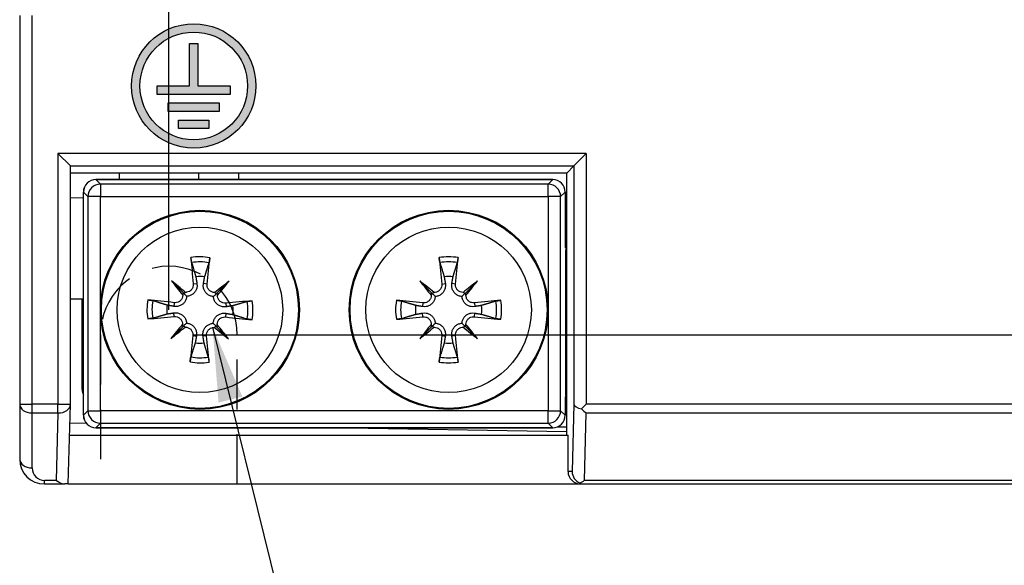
# Model space of a CAD drawing. Extents: x 14074 to 14381, y -3030 to -2703.
# Tile 7 of 18: x 14074 to 14114, y -2892 to -2871. Entities that reach past the tile are written whole.
import ezdxf

# ---------------------------------------------------------------- set-up
doc = ezdxf.new("R2010")
doc.units = 0
doc.linetypes.add('ACISOTGL', pattern=[3, 2, -1])
doc.layers.get('0').update_dxf_attribs({"linetype": 'CONTINUOUS'})
doc.layers.get('DEFPOINTS').update_dxf_attribs({"color": 8, "linetype": 'CONTINUOUS'})
doc.styles.get("Standard").update_dxf_attribs({"font": 'PMingLiU.ttf'})
doc.dimstyles.new('ISO-25', dxfattribs={"dimtxt": 3, "dimasz": 3, "dimexe": 1, "dimexo": 1, "dimgap": 2, "dimtad": 2, "dimtih": 1, "dimtoh": 1, "dimtxsty": 'STANDARD', "dimcen": 0, "dimclrd": 256, "dimclre": 256, "dimclrt": 256, "dimazin": 3, "dimtfac": 1, "dimtmove": 0, "dimatfit": 3})

# ---------------------------------------------------------------- blocks, each defined once
blk = doc.blocks.new('*D5')
for p, q in [((14080.498, -2882.175), (14080.498, -2718.393)), ((14138.498, -2732.175), (14138.498, -2718.393)), ((14083.498, -2719.393), (14135.498, -2719.393))]:
    blk.add_line(p, q)
for points in [[(14083.498, -2718.893), (14083.498, -2719.893), (14080.498, -2719.393)], [(14135.498, -2718.893), (14135.498, -2719.893), (14138.498, -2719.393)]]:
    blk.add_solid(points)
at = {"layer": 'DEFPOINTS', "color": 0}
for p in [(14138.498, -2719.393), (14138.498, -2733.175), (14080.498, -2883.175)]:
    blk.add_point(p, dxfattribs=at)
at = {"insert": (14109.498, -2715.695), "char_height": 3, "attachment_point": 5}
blk.add_mtext('58', dxfattribs=at)
blk = doc.blocks.new('*D7')
for p, q in [((14139.498, -2733.175), (14153.144, -2733.175)), ((14152.144, -2736.175), (14152.144, -2880.175)), ((14081.498, -2883.175), (14153.144, -2883.175))]:
    blk.add_line(p, q)
for points in [[(14151.644, -2736.175), (14152.644, -2736.175), (14152.144, -2733.175)], [(14151.644, -2880.175), (14152.644, -2880.175), (14152.144, -2883.175)]]:
    blk.add_solid(points)
at = {"layer": 'DEFPOINTS', "color": 0}
for p in [(14138.498, -2733.175), (14080.498, -2883.175), (14152.144, -2883.175)]:
    blk.add_point(p, dxfattribs=at)
at = {"insert": (14157.008, -2808.175), "char_height": 3, "attachment_point": 5}
blk.add_mtext('150', dxfattribs=at)
blk = doc.blocks.new('*D8')
for p, q in [((14107.056, -2727.175), (14163.235, -2727.175)), ((14162.235, -2730.175), (14162.235, -2886.175)), ((14107.056, -2889.175), (14163.235, -2889.175))]:
    blk.add_line(p, q)
for points in [[(14161.735, -2730.175), (14162.735, -2730.175), (14162.235, -2727.175)], [(14161.735, -2886.175), (14162.735, -2886.175), (14162.235, -2889.175)]]:
    blk.add_solid(points)
at = {"layer": 'DEFPOINTS', "color": 0}
for p in [(14106.056, -2727.175), (14106.056, -2889.175), (14162.235, -2889.175)]:
    blk.add_point(p, dxfattribs=at)
at = {"insert": (14167.1, -2808.175), "char_height": 3, "attachment_point": 5}
blk.add_mtext('162', dxfattribs=at)

msp = doc.modelspace()

# ---------------------------------------------------------------- hatches: boundary and pattern name
h = msp.add_hatch(color=256)
h.dxf.hatch_style = 1
h.paths.add_polyline_path([(14078.998, -2873.175, 1), (14083.998, -2873.175, 1)])
h.paths.add_polyline_path([(14083.663, -2873.175, -1), (14079.333, -2873.175, -1)], flags=16)
h.paths.add_polyline_path([(14082.964, -2873.175), (14082.964, -2873.518), (14080.033, -2873.518), (14080.033, -2873.175), (14081.327, -2873.175), (14081.327, -2871.464), (14081.669, -2871.464), (14081.669, -2873.175)], flags=0)
h.paths.add_polyline_path([(14082.525, -2873.86), (14082.525, -2874.202), (14080.471, -2874.202), (14080.471, -2873.86)], flags=0)
h.paths.add_polyline_path([(14082.111, -2874.545), (14082.111, -2874.887), (14080.886, -2874.887), (14080.886, -2874.545)], flags=0)
h.paths.add_polyline_path([(14082.964, -2873.175), (14081.669, -2873.175), (14081.669, -2871.464), (14081.327, -2871.464), (14081.327, -2873.175), (14080.033, -2873.175), (14080.033, -2873.518), (14082.964, -2873.518)], flags=0)
h.paths.add_polyline_path([(14082.525, -2873.86), (14080.471, -2873.86), (14080.471, -2874.202), (14082.525, -2874.202)], flags=0)
h.paths.add_polyline_path([(14082.111, -2874.545), (14080.886, -2874.545), (14080.886, -2874.887), (14082.111, -2874.887)], flags=0)
h = msp.add_hatch(color=256)
h.dxf.hatch_style = 1
h.paths.add_polyline_path([(14081.669, -2871.464), (14081.327, -2871.464), (14081.327, -2873.175), (14080.033, -2873.175), (14080.033, -2873.518), (14082.964, -2873.518), (14082.964, -2873.175), (14081.669, -2873.175)])
h = msp.add_hatch(color=256)
h.dxf.hatch_style = 1
h.paths.add_polyline_path([(14082.525, -2873.86), (14080.471, -2873.86), (14080.471, -2874.202), (14082.525, -2874.202)])
h = msp.add_hatch(color=256)
h.dxf.hatch_style = 1
h.paths.add_polyline_path([(14082.111, -2874.545), (14080.886, -2874.545), (14080.886, -2874.887), (14082.111, -2874.887)])

# ---------------------------------------------------------------- linework, layer by layer
for p, q in [((14074.498, -2870.35), (14074.498, -2885.968)), ((14074.998, -2885.968), (14074.998, -2870.35)), ((14081.327, -2871.464), (14081.669, -2871.464)), ((14081.327, -2873.175), (14081.327, -2871.464)), ((14081.669, -2871.464), (14081.669, -2873.175)), ((14080.033, -2873.175), (14081.327, -2873.175)), ((14080.033, -2873.518), (14080.033, -2873.175)), ((14081.669, -2873.175), (14082.964, -2873.175)), ((14082.964, -2873.175), (14082.964, -2873.518)), ((14082.964, -2873.518), (14080.033, -2873.518)), ((14080.471, -2873.86), (14082.525, -2873.86)), ((14080.471, -2874.202), (14080.471, -2873.86)), ((14082.525, -2873.86), (14082.525, -2874.202)), ((14082.525, -2874.202), (14080.471, -2874.202)), ((14080.886, -2874.545), (14082.111, -2874.545)), ((14080.886, -2874.887), (14080.886, -2874.545)), ((14082.111, -2874.545), (14082.111, -2874.887)), ((14082.111, -2874.887), (14080.886, -2874.887)), ((14097.286, -2875.887), (14076.037, -2875.887)), ((14076.537, -2876.387), (14076.037, -2875.887)), ((14076.037, -2875.887), (14076.037, -2885.968)), ((14096.786, -2876.387), (14097.286, -2875.887)), ((14097.286, -2875.887), (14097.286, -2885.968)), ((14076.537, -2876.387), (14096.786, -2876.387)), ((14076.537, -2885.968), (14076.537, -2876.387)), ((14096.786, -2876.387), (14096.498, -2876.675)), ((14096.786, -2876.387), (14096.786, -2885.968)), ((14096.498, -2876.675), (14076.537, -2876.675)), ((14078.498, -2876.675), (14078.498, -2876.939)), ((14081.698, -2876.939), (14081.698, -2876.675)), ((14083.298, -2876.675), (14083.298, -2876.939)), ((14096.498, -2887.215), (14096.498, -2876.675)), ((14077.561, -2876.939), (14077.561, -2876.939)), ((14077.745, -2877.122), (14077.561, -2876.939)), ((14077.561, -2876.939), (14095.935, -2876.939)), ((14095.935, -2876.939), (14077.561, -2876.939)), ((14077.745, -2877.122), (14077.745, -2877.622)), ((14095.752, -2877.122), (14077.745, -2877.122)), ((14095.935, -2876.939), (14095.752, -2877.122)), ((14095.752, -2877.622), (14095.752, -2877.122)), ((14095.935, -2876.939), (14095.935, -2876.939)), ((14077.062, -2877.439), (14077.061, -2877.439)), ((14077.061, -2886.412), (14077.061, -2877.439)), ((14077.062, -2886.412), (14077.062, -2877.439)), ((14077.062, -2877.439), (14077.245, -2877.622)), ((14096.251, -2877.622), (14096.435, -2877.439)), ((14096.435, -2877.439), (14096.435, -2877.439)), ((14096.435, -2877.439), (14096.435, -2879.675)), ((14096.435, -2877.439), (14096.435, -2879.675)), ((14076.537, -2877.674), (14077.061, -2877.661)), ((14077.745, -2877.622), (14077.245, -2877.622)), ((14077.245, -2877.622), (14077.245, -2886.229)), ((14077.745, -2886.229), (14077.745, -2877.622)), ((14077.745, -2877.622), (14095.752, -2877.622)), ((14096.251, -2877.622), (14095.752, -2877.622)), ((14095.752, -2877.622), (14095.752, -2886.229)), ((14096.251, -2886.229), (14096.251, -2877.622)), ((14096.461, -2879.675), (14096.435, -2879.675)), ((14096.498, -2879.675), (14096.461, -2879.675)), ((14096.448, -2880.175), (14096.498, -2880.175)), ((14096.448, -2880.175), (14096.448, -2885.175)), ((14080.598, -2881.005), (14081.081, -2881.496)), ((14081.479, -2881.136), (14081.626, -2881.119)), ((14082.035, -2881.141), (14081.889, -2881.122)), ((14082.919, -2881.025), (14082.427, -2881.508)), ((14090.587, -2881.015), (14091.075, -2881.502)), ((14091.47, -2881.138), (14091.617, -2881.12)), ((14092.026, -2881.138), (14091.88, -2881.12)), ((14092.909, -2881.015), (14092.421, -2881.502)), ((14076.537, -2881.73), (14076.998, -2881.73)), ((14076.998, -2881.73), (14077.061, -2881.73)), ((14076.998, -2881.73), (14076.998, -2885.256)), ((14080.713, -2881.888), (14080.694, -2882.035)), ((14082.788, -2881.906), (14082.804, -2882.053)), ((14090.711, -2881.897), (14090.693, -2882.044)), ((14092.785, -2881.897), (14092.803, -2882.044)), ((14080.708, -2882.444), (14080.692, -2882.298)), ((14082.783, -2882.462), (14082.802, -2882.316)), ((14090.711, -2882.453), (14090.693, -2882.307)), ((14092.785, -2882.453), (14092.803, -2882.307)), ((14080.577, -2883.326), (14081.069, -2882.843)), ((14082.899, -2883.346), (14082.415, -2882.854)), ((14090.587, -2883.336), (14091.075, -2882.848)), ((14092.909, -2883.336), (14092.421, -2882.848)), ((14081.461, -2883.21), (14081.607, -2883.229)), ((14082.017, -2883.215), (14081.871, -2883.231)), ((14091.47, -2883.213), (14091.617, -2883.23)), ((14092.026, -2883.213), (14091.88, -2883.23)), ((14076.998, -2885.256), (14077.061, -2885.256)), ((14096.498, -2885.175), (14096.448, -2885.175)), ((14096.461, -2885.675), (14096.435, -2885.675)), ((14096.435, -2885.675), (14096.435, -2886.412)), ((14096.435, -2885.675), (14096.435, -2886.412)), ((14096.461, -2885.675), (14096.498, -2885.675)), ((14074.498, -2885.968), (14074.498, -2888.175)), ((14074.498, -2885.968), (14074.998, -2885.968)), ((14074.998, -2886.322), (14074.998, -2885.968)), ((14076.037, -2885.968), (14074.998, -2885.968)), ((14076.037, -2885.968), (14076.537, -2885.968)), ((14076.037, -2886.322), (14076.037, -2885.968)), ((14076.453, -2889.175), (14076.537, -2885.981)), ((14077.245, -2886.229), (14077.062, -2886.412)), ((14077.245, -2886.229), (14077.745, -2886.229)), ((14077.745, -2886.229), (14077.745, -2886.729)), ((14095.752, -2886.229), (14077.745, -2886.229)), ((14095.752, -2886.229), (14096.251, -2886.229)), ((14095.752, -2886.729), (14095.752, -2886.229)), ((14096.435, -2886.412), (14096.251, -2886.229)), ((14096.786, -2885.968), (14096.716, -2888.675)), ((14097.286, -2885.968), (14097.097, -2886.158)), ((14115.056, -2885.968), (14097.286, -2885.968)), ((14074.998, -2886.322), (14076.037, -2886.322)), ((14074.998, -2888.529), (14074.998, -2886.322)), ((14076.037, -2886.322), (14075.966, -2889.029)), ((14077.061, -2886.412), (14077.062, -2886.412)), ((14096.435, -2886.412), (14096.435, -2886.412)), ((14097.215, -2889.029), (14097.286, -2886.322)), ((14097.286, -2886.322), (14115.056, -2886.322)), ((14077.186, -2886.742), (14076.517, -2886.731)), ((14077.561, -2886.912), (14077.745, -2886.729)), ((14077.561, -2886.912), (14077.561, -2886.912)), ((14095.935, -2886.912), (14077.561, -2886.912)), ((14077.561, -2886.912), (14095.935, -2886.912)), ((14077.745, -2886.729), (14095.752, -2886.729)), ((14096.498, -2887.079), (14086.916, -2886.912)), ((14088.998, -2886.948), (14088.998, -2886.912)), ((14095.752, -2886.729), (14095.935, -2886.912)), ((14095.935, -2886.912), (14095.935, -2886.912)), ((14096.123, -2886.875), (14096.498, -2886.875)), ((14076.505, -2887.215), (14096.55, -2887.215)), ((14096.55, -2888.675), (14096.55, -2887.215)), ((14096.716, -2888.675), (14096.55, -2888.675)), ((14075.498, -2889.175), (14075.498, -2889.029)), ((14075.966, -2889.029), (14075.498, -2889.029)), ((14115.127, -2889.029), (14097.215, -2889.029)), ((14075.498, -2889.175), (14076.313, -2889.175)), ((14076.453, -2889.175), (14076.313, -2889.175)), ((14076.453, -2889.175), (14097.051, -2889.175)), ((14097.051, -2889.175), (14097.215, -2889.175)), ((14097.215, -2889.175), (14115.127, -2889.175))]:
    msp.add_line(p, q)
at = {"linetype": 'ACISOTGL'}
for p, q in [((14077.748, -2883.175), (14077.748, -2889.175)), ((14083.248, -2889.175), (14083.248, -2883.175))]:
    msp.add_line(p, q, dxfattribs=at)
for centre, radius in [((14081.498, -2873.175), 2.5), ((14081.498, -2873.175), 2.165), ((14081.748, -2882.175), 4), ((14081.748, -2882.175), 3.961), ((14091.748, -2882.175), 4), ((14091.748, -2882.175), 3.961), ((14081.748, -2882.175), 3.327), ((14091.748, -2882.175), 3.327)]:
    msp.add_circle(centre, radius)
for centre, radius, start, end in [((14077.561, -2877.439), 0.5, 90, 180), ((14095.935, -2877.439), 0.5, 0, 90), ((14081.748, -2882.175), 2.132, 79.1871, 99.821), ((14081.748, -2882.175), 1.929, 79.0391, 99.9691), ((14091.748, -2882.175), 2.132, 79.6831, 100.3169), ((14091.748, -2882.175), 1.929, 79.535, 100.465), ((14081.748, -2882.175), 1.338, 81.8958, 97.1123), ((14091.748, -2882.175), 1.338, 82.3918, 97.6082), ((14081.748, -2882.175), 2.132, 169.1871, 189.821), ((14081.748, -2882.175), 1.929, 169.0391, 189.9691), ((14081.748, -2882.175), 1.929, 349.0391, 9.9691), ((14081.748, -2882.175), 2.132, 349.1871, 9.821), ((14091.748, -2882.175), 2.132, 169.6831, 190.3169), ((14091.748, -2882.175), 1.929, 169.535, 190.465), ((14091.748, -2882.175), 1.929, 349.535, 10.465), ((14091.748, -2882.175), 2.132, 349.6831, 10.3169), ((14081.748, -2882.175), 1.338, 171.8958, 187.1123), ((14081.748, -2882.175), 1.338, 351.8958, 7.1123), ((14091.748, -2882.175), 1.338, 172.3918, 187.6082), ((14091.748, -2882.175), 1.338, 352.3918, 7.6082), ((14081.748, -2882.175), 1.338, 261.8958, 277.1123), ((14091.748, -2882.175), 1.338, 262.3918, 277.6082), ((14081.748, -2882.175), 2.132, 259.1871, 279.821), ((14081.748, -2882.175), 1.929, 259.0391, 279.9691), ((14091.748, -2882.175), 2.132, 259.6831, 280.3169), ((14091.748, -2882.175), 1.929, 259.535, 280.465), ((14077.998, -2885.256), 1, 180, 200.4896), ((14076.037, -2885.968), 0.5, 358.5, 0), ((14077.561, -2886.412), 0.5, 180, 270), ((14095.935, -2886.412), 0.5, 270, 0), ((14075.498, -2888.175), 1, 180, 270), ((14075.498, -2888.529), 0.5, 180, 270)]:
    msp.add_arc(centre, radius, start, end)
msp.add_arc((14080.498, -2883.175), 2.75, 0, 180, dxfattribs=at)
for centre, major_axis, ratio, start_param, end_param in [((14076.037, -2876.387), (-0.5, 0), 0.026186, 3.141593, 3.167773), ((14077.561, -2877.439), (0.354, 0.354), 0.999315, 0.785741, 2.355852), ((14077.745, -2877.622), (-0.354, -0.354), 0.999315, 3.927333, 5.497445), ((14095.752, -2877.622), (-0.354, 0.354), 0.999315, 3.927333, 5.497445), ((14095.935, -2877.439), (0.354, -0.354), 0.999315, 0.785741, 2.355852), ((14096.461, -2880.175), (0, 0.5), 0.026186, 0, 1.570796), ((14082.151, -2882.13), (0.72, -6.447), 0.087156, 4.378084, 4.547777), ((14081.346, -2882.123), (0.831, 6.434), 0.087156, 4.877001, 5.046694), ((14092.151, -2882.127), (0.776, -6.441), 0.087156, 4.378084, 4.547777), ((14091.345, -2882.127), (0.776, 6.441), 0.087156, 4.877001, 5.046694), ((14082.48, -2881.555), (-4.158, 4.9), 0.173648, 1.313224, 1.430376), ((14081.115, -2882.896), (4.828, -4.242), 0.173648, 1.711217, 1.828368), ((14082.369, -2882.907), (4.9, 4.158), 0.173648, 1.313224, 1.430376), ((14081.028, -2881.542), (-4.242, -4.828), 0.173648, 1.711217, 1.828368), ((14092.474, -2881.548), (-4.2, 4.864), 0.173648, 1.313224, 1.430376), ((14091.121, -2882.901), (4.864, -4.2), 0.173648, 1.711217, 1.828368), ((14092.375, -2882.901), (4.864, 4.2), 0.173648, 1.313224, 1.430376), ((14091.022, -2881.548), (-4.2, -4.864), 0.173648, 1.711217, 1.828368), ((14080.846, -2881.506), (-0.19, -0.161), 0.868224, 2.023807, 2.409971), ((14081.095, -2881.262), (-0.164, -0.187), 0.868224, 0.731621, 1.117785), ((14082.417, -2881.274), (-0.161, 0.19), 0.868224, 2.023807, 2.409971), ((14082.661, -2881.522), (-0.187, 0.164), 0.868224, 0.731621, 1.117785), ((14090.841, -2881.514), (-0.188, -0.163), 0.868224, 2.023807, 2.409971), ((14091.087, -2881.268), (-0.163, -0.188), 0.868224, 0.731621, 1.117785), ((14092.409, -2881.268), (-0.163, 0.188), 0.868224, 2.023807, 2.409971), ((14092.656, -2881.514), (-0.188, 0.163), 0.868224, 0.731621, 1.117785), ((14081.696, -2882.578), (-6.434, 0.831), 0.087156, 4.877001, 5.046694), ((14081.793, -2882.579), (-6.447, -0.72), 0.087156, 4.378084, 4.547777), ((14091.7, -2882.578), (-6.441, 0.776), 0.087156, 4.877001, 5.046694), ((14091.797, -2882.578), (-6.441, -0.776), 0.087156, 4.378084, 4.547777), ((14081.703, -2881.772), (6.447, 0.72), 0.087156, 4.378084, 4.547777), ((14081.8, -2881.773), (6.434, -0.831), 0.087156, 4.877001, 5.046694), ((14091.7, -2881.772), (6.441, 0.776), 0.087156, 4.378084, 4.547777), ((14091.797, -2881.772), (6.441, -0.776), 0.087156, 4.877001, 5.046694), ((14082.469, -2882.809), (4.242, 4.828), 0.173648, 1.711217, 1.828368), ((14081.127, -2881.444), (-4.9, -4.158), 0.173648, 1.313224, 1.430376), ((14080.835, -2882.829), (0.187, -0.164), 0.868224, 0.731621, 1.117785), ((14081.079, -2883.077), (0.161, -0.19), 0.868224, 2.023807, 2.409971), ((14082.402, -2883.088), (0.164, 0.187), 0.868224, 0.731621, 1.117785), ((14082.381, -2881.455), (-4.828, 4.242), 0.173648, 1.711217, 1.828368), ((14082.65, -2882.845), (0.19, 0.161), 0.868224, 2.023807, 2.409971), ((14081.017, -2882.796), (4.158, -4.9), 0.173648, 1.313224, 1.430376), ((14092.474, -2882.802), (4.2, 4.864), 0.173648, 1.711217, 1.828368), ((14091.121, -2881.449), (-4.864, -4.2), 0.173648, 1.313224, 1.430376), ((14090.841, -2882.837), (0.188, -0.163), 0.868224, 0.731621, 1.117785), ((14091.087, -2883.083), (0.163, -0.188), 0.868224, 2.023807, 2.409971), ((14092.409, -2883.083), (0.163, 0.188), 0.868224, 0.731621, 1.117785), ((14092.375, -2881.449), (-4.864, 4.2), 0.173648, 1.711217, 1.828368), ((14092.656, -2882.837), (0.188, 0.163), 0.868224, 2.023807, 2.409971), ((14091.022, -2882.802), (4.2, -4.864), 0.173648, 1.313224, 1.430376), ((14082.151, -2882.227), (-0.831, -6.434), 0.087156, 4.877001, 5.046694), ((14081.345, -2882.22), (-0.72, 6.447), 0.087156, 4.378084, 4.547777), ((14092.151, -2882.224), (-0.776, -6.441), 0.087156, 4.877001, 5.046694), ((14091.345, -2882.224), (-0.776, 6.441), 0.087156, 4.378084, 4.547777), ((14096.461, -2885.175), (0, 0.5), 0.026186, 1.570796, 3.141593), ((14074.998, -2885.968), (-0.5, 0), 0.707107, 0, 1.570796), ((14076.037, -2885.968), (0.5, -0.013), 0.706986, 4.7309, 6.283185), ((14077.745, -2886.229), (0.354, -0.354), 0.999315, 3.927333, 5.497445), ((14095.752, -2886.229), (0.354, 0.354), 0.999315, 3.927333, 5.497445), ((14097.286, -2885.968), (-0.5, 0.007), 0.414113, 0.031601, 1.187353), ((14097.286, -2885.968), (-0.452, 0.464), 0.414113, 1.576217, 1.972751), ((14077.561, -2886.412), (-0.354, 0.354), 0.999315, 0.785741, 2.355852), ((14095.935, -2886.412), (-0.354, -0.354), 0.999315, 0.785741, 2.355852), ((14074.998, -2888.175), (-0.5, 0), 0.707107, 0, 1.570796), ((14097.051, -2888.675), (-0.5, 0), 0.999657, 0, 1.570796), ((14097.215, -2888.675), (0.351, -0.36), 0.989211, 3.945502, 5.114344), ((14075.966, -2888.675), (-0.452, 0.464), 0.414113, 1.972751, 2.758149), ((14097.215, -2888.675), (-0.472, -0.46), 0.414113, 0.803909, 1.187353), ((14097.215, -2888.675), (0, 0.5), 0.974157, 2.739638, 3.141593)]:
    msp.add_ellipse(centre, major_axis=major_axis, ratio=ratio, start_param=start_param, end_param=end_param)
for points, knots in [([(14081.414, -2880.275), (14081.412, -2880.268), (14081.409, -2880.256), (14081.404, -2880.23), (14081.401, -2880.21), (14081.395, -2880.173), (14081.392, -2880.149), (14081.388, -2880.111), (14081.386, -2880.091), (14081.384, -2880.074)], [0.05658644, 0.05658644, 0.05658644, 0.05658644, 0.06161587, 0.06161587, 0.06775669, 0.06775669, 0.07390904, 0.07390904, 0.07912293, 0.07912293, 0.07912293, 0.07912293]), ([(14082.148, -2880.081), (14082.146, -2880.098), (14082.144, -2880.118), (14082.139, -2880.155), (14082.136, -2880.179), (14082.13, -2880.217), (14082.126, -2880.237), (14082.12, -2880.262), (14082.117, -2880.274), (14082.115, -2880.281)], [0.01947687, 0.01947687, 0.01947687, 0.01947687, 0.02469076, 0.02469076, 0.03084311, 0.03084311, 0.03698394, 0.03698394, 0.04201336, 0.04201336, 0.04201336, 0.04201336]), ([(14091.398, -2880.278), (14091.395, -2880.27), (14091.393, -2880.259), (14091.387, -2880.234), (14091.384, -2880.213), (14091.378, -2880.176), (14091.374, -2880.152), (14091.37, -2880.114), (14091.368, -2880.095), (14091.366, -2880.077)], [0.05658644, 0.05658644, 0.05658644, 0.05658644, 0.06161587, 0.06161587, 0.06775669, 0.06775669, 0.07390904, 0.07390904, 0.07912293, 0.07912293, 0.07912293, 0.07912293]), ([(14092.13, -2880.077), (14092.128, -2880.095), (14092.126, -2880.114), (14092.122, -2880.152), (14092.119, -2880.176), (14092.113, -2880.213), (14092.109, -2880.234), (14092.104, -2880.259), (14092.101, -2880.27), (14092.099, -2880.278)], [0.01947687, 0.01947687, 0.01947687, 0.01947687, 0.02469076, 0.02469076, 0.03084311, 0.03084311, 0.03698394, 0.03698394, 0.04201336, 0.04201336, 0.04201336, 0.04201336]), ([(14081.479, -2881.136), (14081.483, -2881.174), (14081.479, -2881.215), (14081.456, -2881.292), (14081.436, -2881.329), (14081.388, -2881.388), (14081.357, -2881.415), (14081.286, -2881.454), (14081.247, -2881.466), (14081.196, -2881.472), (14081.183, -2881.472), (14081.169, -2881.472)], [0, 0, 0, 0, 0.01154742, 0.01154742, 0.02309483, 0.02309483, 0.0344508, 0.0344508, 0.04580677, 0.04580677, 0.04984781, 0.04984781, 0.04984781, 0.04984781]), ([(14081.626, -2881.119), (14081.627, -2881.126), (14081.628, -2881.132), (14081.633, -2881.18), (14081.632, -2881.227), (14081.616, -2881.318), (14081.6, -2881.362), (14081.561, -2881.435), (14081.537, -2881.469), (14081.479, -2881.531), (14081.444, -2881.558), (14081.373, -2881.598), (14081.332, -2881.614), (14081.266, -2881.63), (14081.241, -2881.633), (14081.216, -2881.634)], [0.18013192, 0.18013192, 0.18013192, 0.18013192, 0.18231103, 0.18231103, 0.1966644, 0.1966644, 0.21101777, 0.21101777, 0.22326588, 0.22326588, 0.23551399, 0.23551399, 0.24776211, 0.24776211, 0.25510696, 0.25510696, 0.25510696, 0.25510696]), ([(14082.289, -2881.644), (14082.265, -2881.642), (14082.24, -2881.638), (14082.174, -2881.622), (14082.133, -2881.605), (14082.063, -2881.563), (14082.029, -2881.536), (14081.971, -2881.473), (14081.948, -2881.438), (14081.91, -2881.365), (14081.895, -2881.32), (14081.88, -2881.229), (14081.88, -2881.183), (14081.886, -2881.141), (14081.887, -2881.134), (14081.888, -2881.128), (14081.889, -2881.122)], [-0.07279593, -0.07279593, -0.07279593, -0.07279593, -0.06545108, -0.06545108, -0.05320296, -0.05320296, -0.04095485, -0.04095485, -0.02870674, -0.02870674, -0.01435337, -0.01435337, 0, 0, 0, 0.00217911, 0.00217911, 0.00217911, 0.00217911]), ([(14082.34, -2881.482), (14082.338, -2881.482), (14082.336, -2881.482), (14082.297, -2881.482), (14082.257, -2881.474), (14082.182, -2881.442), (14082.149, -2881.418), (14082.095, -2881.364), (14082.072, -2881.33), (14082.041, -2881.255), (14082.033, -2881.215), (14082.033, -2881.165), (14082.034, -2881.153), (14082.035, -2881.141)], [0.02262869, 0.02262869, 0.02262869, 0.02262869, 0.02311382, 0.02311382, 0.03450698, 0.03450698, 0.04590014, 0.04590014, 0.0573821, 0.0573821, 0.06886407, 0.06886407, 0.07249483, 0.07249483, 0.07249483, 0.07249483]), ([(14091.47, -2881.138), (14091.474, -2881.176), (14091.471, -2881.217), (14091.448, -2881.295), (14091.429, -2881.332), (14091.381, -2881.391), (14091.35, -2881.418), (14091.28, -2881.458), (14091.241, -2881.47), (14091.19, -2881.476), (14091.176, -2881.477), (14091.163, -2881.477)], [0, 0, 0, 0, 0.01154742, 0.01154742, 0.02309483, 0.02309483, 0.0344508, 0.0344508, 0.04580677, 0.04580677, 0.04984781, 0.04984781, 0.04984781, 0.04984781]), ([(14091.617, -2881.12), (14091.618, -2881.127), (14091.619, -2881.133), (14091.625, -2881.182), (14091.624, -2881.228), (14091.608, -2881.319), (14091.593, -2881.363), (14091.555, -2881.436), (14091.531, -2881.471), (14091.473, -2881.533), (14091.439, -2881.56), (14091.368, -2881.601), (14091.327, -2881.618), (14091.261, -2881.634), (14091.236, -2881.637), (14091.212, -2881.639)], [0.18013192, 0.18013192, 0.18013192, 0.18013192, 0.18231103, 0.18231103, 0.1966644, 0.1966644, 0.21101777, 0.21101777, 0.22326588, 0.22326588, 0.23551399, 0.23551399, 0.24776211, 0.24776211, 0.25510696, 0.25510696, 0.25510696, 0.25510696]), ([(14092.285, -2881.639), (14092.26, -2881.637), (14092.235, -2881.634), (14092.169, -2881.618), (14092.128, -2881.601), (14092.058, -2881.56), (14092.023, -2881.533), (14091.965, -2881.471), (14091.941, -2881.436), (14091.903, -2881.363), (14091.888, -2881.319), (14091.872, -2881.228), (14091.872, -2881.182), (14091.877, -2881.14), (14091.878, -2881.133), (14091.879, -2881.127), (14091.88, -2881.12)], [-0.07279593, -0.07279593, -0.07279593, -0.07279593, -0.06545108, -0.06545108, -0.05320296, -0.05320296, -0.04095485, -0.04095485, -0.02870674, -0.02870674, -0.01435337, -0.01435337, 0, 0, 0, 0.00217911, 0.00217911, 0.00217911, 0.00217911]), ([(14092.334, -2881.477), (14092.332, -2881.477), (14092.33, -2881.477), (14092.291, -2881.477), (14092.251, -2881.469), (14092.176, -2881.438), (14092.142, -2881.415), (14092.088, -2881.361), (14092.064, -2881.327), (14092.033, -2881.253), (14092.025, -2881.212), (14092.024, -2881.163), (14092.025, -2881.15), (14092.026, -2881.138)], [0.02262869, 0.02262869, 0.02262869, 0.02262869, 0.02311382, 0.02311382, 0.03450698, 0.03450698, 0.04590014, 0.04590014, 0.0573821, 0.0573821, 0.06886407, 0.06886407, 0.07249483, 0.07249483, 0.07249483, 0.07249483]), ([(14081.081, -2881.496), (14081.1, -2881.515), (14081.116, -2881.532), (14081.162, -2881.579), (14081.19, -2881.607), (14081.216, -2881.634)], [-2.9315272, -2.9315272, -2.9315272, -2.9315272, -2.8899567, -2.8899567, -2.7898346, -2.7898346, -2.7898346, -2.7898346]), ([(14082.427, -2881.508), (14082.408, -2881.527), (14082.392, -2881.543), (14082.345, -2881.589), (14082.316, -2881.617), (14082.289, -2881.644)], [-2.9315272, -2.9315272, -2.9315272, -2.9315272, -2.8899567, -2.8899567, -2.7898346, -2.7898346, -2.7898346, -2.7898346]), ([(14091.075, -2881.502), (14091.094, -2881.521), (14091.11, -2881.537), (14091.157, -2881.584), (14091.185, -2881.612), (14091.212, -2881.639)], [-2.9315272, -2.9315272, -2.9315272, -2.9315272, -2.8899567, -2.8899567, -2.7898346, -2.7898346, -2.7898346, -2.7898346]), ([(14092.421, -2881.502), (14092.402, -2881.521), (14092.386, -2881.537), (14092.339, -2881.584), (14092.311, -2881.612), (14092.285, -2881.639)], [-2.9315272, -2.9315272, -2.9315272, -2.9315272, -2.8899567, -2.8899567, -2.7898346, -2.7898346, -2.7898346, -2.7898346]), ([(14079.654, -2881.775), (14079.671, -2881.777), (14079.691, -2881.779), (14079.728, -2881.784), (14079.752, -2881.788), (14079.789, -2881.794), (14079.809, -2881.798), (14079.835, -2881.803), (14079.846, -2881.806), (14079.854, -2881.809)], [0.01947687, 0.01947687, 0.01947687, 0.01947687, 0.02469076, 0.02469076, 0.03084311, 0.03084311, 0.03698394, 0.03698394, 0.04201336, 0.04201336, 0.04201336, 0.04201336]), ([(14081.216, -2881.634), (14081.215, -2881.659), (14081.211, -2881.684), (14081.194, -2881.75), (14081.177, -2881.79), (14081.136, -2881.86), (14081.108, -2881.895), (14081.046, -2881.952), (14081.011, -2881.976), (14080.938, -2882.013), (14080.893, -2882.028), (14080.802, -2882.043), (14080.755, -2882.043), (14080.714, -2882.038), (14080.707, -2882.037), (14080.701, -2882.036), (14080.694, -2882.035)], [-0.07279593, -0.07279593, -0.07279593, -0.07279593, -0.06545108, -0.06545108, -0.05320296, -0.05320296, -0.04095485, -0.04095485, -0.02870674, -0.02870674, -0.01435337, -0.01435337, 0, 0, 0, 0.00217911, 0.00217911, 0.00217911, 0.00217911]), ([(14081.055, -2881.584), (14081.055, -2881.586), (14081.055, -2881.588), (14081.054, -2881.627), (14081.046, -2881.667), (14081.014, -2881.741), (14080.991, -2881.775), (14080.937, -2881.828), (14080.903, -2881.852), (14080.829, -2881.882), (14080.788, -2881.89), (14080.738, -2881.89), (14080.726, -2881.89), (14080.713, -2881.888)], [0.02262944, 0.02262944, 0.02262944, 0.02262944, 0.02319765, 0.02319765, 0.0345489, 0.0345489, 0.04590016, 0.04590016, 0.05733835, 0.05733835, 0.06877655, 0.06877655, 0.07249221, 0.07249221, 0.07249221, 0.07249221]), ([(14082.804, -2882.053), (14082.798, -2882.054), (14082.791, -2882.055), (14082.743, -2882.06), (14082.697, -2882.059), (14082.606, -2882.043), (14082.561, -2882.027), (14082.489, -2881.989), (14082.454, -2881.965), (14082.393, -2881.906), (14082.366, -2881.871), (14082.325, -2881.8), (14082.309, -2881.759), (14082.294, -2881.693), (14082.29, -2881.668), (14082.289, -2881.644)], [0.18013192, 0.18013192, 0.18013192, 0.18013192, 0.18231103, 0.18231103, 0.1966644, 0.1966644, 0.21101777, 0.21101777, 0.22326588, 0.22326588, 0.23551399, 0.23551399, 0.24776211, 0.24776211, 0.25510696, 0.25510696, 0.25510696, 0.25510696]), ([(14082.788, -2881.906), (14082.75, -2881.91), (14082.709, -2881.907), (14082.631, -2881.883), (14082.595, -2881.864), (14082.536, -2881.816), (14082.509, -2881.784), (14082.47, -2881.714), (14082.458, -2881.675), (14082.452, -2881.624), (14082.451, -2881.61), (14082.451, -2881.596)], [0, 0, 0, 0, 0.01151442, 0.01151442, 0.02302884, 0.02302884, 0.0344178, 0.0344178, 0.04580676, 0.04580676, 0.0498478, 0.0498478, 0.0498478, 0.0498478]), ([(14083.648, -2881.841), (14083.656, -2881.839), (14083.667, -2881.836), (14083.693, -2881.831), (14083.713, -2881.828), (14083.751, -2881.822), (14083.775, -2881.819), (14083.812, -2881.815), (14083.832, -2881.813), (14083.849, -2881.812)], [0.05658644, 0.05658644, 0.05658644, 0.05658644, 0.06161587, 0.06161587, 0.06775669, 0.06775669, 0.07390904, 0.07390904, 0.07912293, 0.07912293, 0.07912293, 0.07912293]), ([(14089.65, -2881.793), (14089.667, -2881.795), (14089.687, -2881.797), (14089.725, -2881.802), (14089.749, -2881.805), (14089.786, -2881.811), (14089.806, -2881.814), (14089.832, -2881.82), (14089.843, -2881.823), (14089.851, -2881.825)], [0.01947687, 0.01947687, 0.01947687, 0.01947687, 0.02469076, 0.02469076, 0.03084311, 0.03084311, 0.03698394, 0.03698394, 0.04201336, 0.04201336, 0.04201336, 0.04201336]), ([(14091.212, -2881.639), (14091.21, -2881.663), (14091.206, -2881.688), (14091.191, -2881.754), (14091.174, -2881.795), (14091.133, -2881.866), (14091.106, -2881.9), (14091.044, -2881.959), (14091.009, -2881.982), (14090.936, -2882.02), (14090.892, -2882.035), (14090.801, -2882.051), (14090.754, -2882.052), (14090.712, -2882.047), (14090.706, -2882.046), (14090.7, -2882.045), (14090.693, -2882.044)], [-0.07279593, -0.07279593, -0.07279593, -0.07279593, -0.06545108, -0.06545108, -0.05320296, -0.05320296, -0.04095485, -0.04095485, -0.02870674, -0.02870674, -0.01435337, -0.01435337, 0, 0, 0, 0.00217911, 0.00217911, 0.00217911, 0.00217911]), ([(14091.05, -2881.59), (14091.05, -2881.592), (14091.05, -2881.594), (14091.05, -2881.633), (14091.042, -2881.673), (14091.011, -2881.748), (14090.988, -2881.782), (14090.934, -2881.835), (14090.9, -2881.859), (14090.826, -2881.89), (14090.786, -2881.898), (14090.736, -2881.899), (14090.723, -2881.899), (14090.711, -2881.897)], [0.02262944, 0.02262944, 0.02262944, 0.02262944, 0.02319765, 0.02319765, 0.0345489, 0.0345489, 0.04590016, 0.04590016, 0.05733835, 0.05733835, 0.06877655, 0.06877655, 0.07249221, 0.07249221, 0.07249221, 0.07249221]), ([(14092.803, -2882.044), (14092.797, -2882.045), (14092.79, -2882.046), (14092.742, -2882.052), (14092.696, -2882.051), (14092.605, -2882.035), (14092.56, -2882.02), (14092.487, -2881.982), (14092.452, -2881.959), (14092.39, -2881.9), (14092.363, -2881.866), (14092.322, -2881.795), (14092.306, -2881.754), (14092.29, -2881.688), (14092.286, -2881.663), (14092.285, -2881.639)], [0.18013192, 0.18013192, 0.18013192, 0.18013192, 0.18231103, 0.18231103, 0.1966644, 0.1966644, 0.21101777, 0.21101777, 0.22326588, 0.22326588, 0.23551399, 0.23551399, 0.24776211, 0.24776211, 0.25510696, 0.25510696, 0.25510696, 0.25510696]), ([(14092.785, -2881.897), (14092.748, -2881.901), (14092.707, -2881.898), (14092.629, -2881.876), (14092.592, -2881.856), (14092.533, -2881.809), (14092.505, -2881.778), (14092.466, -2881.708), (14092.453, -2881.668), (14092.447, -2881.617), (14092.446, -2881.604), (14092.446, -2881.59)], [0, 0, 0, 0, 0.01151442, 0.01151442, 0.02302884, 0.02302884, 0.0344178, 0.0344178, 0.04580676, 0.04580676, 0.0498478, 0.0498478, 0.0498478, 0.0498478]), ([(14093.645, -2881.825), (14093.653, -2881.823), (14093.664, -2881.82), (14093.69, -2881.814), (14093.71, -2881.811), (14093.747, -2881.805), (14093.771, -2881.802), (14093.809, -2881.797), (14093.829, -2881.795), (14093.846, -2881.793)], [0.05658644, 0.05658644, 0.05658644, 0.05658644, 0.06161587, 0.06161587, 0.06775669, 0.06775669, 0.07390904, 0.07390904, 0.07912293, 0.07912293, 0.07912293, 0.07912293]), ([(14080.692, -2882.298), (14080.699, -2882.297), (14080.705, -2882.296), (14080.753, -2882.29), (14080.8, -2882.291), (14080.89, -2882.308), (14080.935, -2882.324), (14081.008, -2882.362), (14081.042, -2882.386), (14081.104, -2882.445), (14081.131, -2882.48), (14081.171, -2882.551), (14081.187, -2882.591), (14081.202, -2882.658), (14081.206, -2882.683), (14081.207, -2882.707)], [0.18013192, 0.18013192, 0.18013192, 0.18013192, 0.18231103, 0.18231103, 0.1966644, 0.1966644, 0.21101777, 0.21101777, 0.22326588, 0.22326588, 0.23551399, 0.23551399, 0.24776211, 0.24776211, 0.25510696, 0.25510696, 0.25510696, 0.25510696]), ([(14082.28, -2882.716), (14082.282, -2882.692), (14082.285, -2882.667), (14082.302, -2882.601), (14082.319, -2882.561), (14082.36, -2882.49), (14082.388, -2882.456), (14082.45, -2882.398), (14082.485, -2882.375), (14082.559, -2882.338), (14082.603, -2882.323), (14082.695, -2882.308), (14082.741, -2882.308), (14082.783, -2882.313), (14082.789, -2882.314), (14082.795, -2882.315), (14082.802, -2882.316)], [-0.07279593, -0.07279593, -0.07279593, -0.07279593, -0.06545108, -0.06545108, -0.05320296, -0.05320296, -0.04095485, -0.04095485, -0.02870674, -0.02870674, -0.01435337, -0.01435337, 0, 0, 0, 0.00217911, 0.00217911, 0.00217911, 0.00217911]), ([(14090.693, -2882.307), (14090.7, -2882.306), (14090.706, -2882.305), (14090.754, -2882.299), (14090.801, -2882.299), (14090.892, -2882.315), (14090.936, -2882.331), (14091.009, -2882.368), (14091.044, -2882.392), (14091.106, -2882.45), (14091.133, -2882.485), (14091.174, -2882.556), (14091.191, -2882.596), (14091.206, -2882.662), (14091.21, -2882.688), (14091.212, -2882.712)], [0.18013192, 0.18013192, 0.18013192, 0.18013192, 0.18231103, 0.18231103, 0.1966644, 0.1966644, 0.21101777, 0.21101777, 0.22326588, 0.22326588, 0.23551399, 0.23551399, 0.24776211, 0.24776211, 0.25510696, 0.25510696, 0.25510696, 0.25510696]), ([(14092.285, -2882.712), (14092.286, -2882.688), (14092.29, -2882.662), (14092.306, -2882.596), (14092.322, -2882.556), (14092.363, -2882.485), (14092.39, -2882.45), (14092.452, -2882.392), (14092.487, -2882.368), (14092.56, -2882.331), (14092.605, -2882.315), (14092.696, -2882.299), (14092.742, -2882.299), (14092.784, -2882.304), (14092.79, -2882.305), (14092.797, -2882.306), (14092.803, -2882.307)], [-0.07279593, -0.07279593, -0.07279593, -0.07279593, -0.06545108, -0.06545108, -0.05320296, -0.05320296, -0.04095485, -0.04095485, -0.02870674, -0.02870674, -0.01435337, -0.01435337, 0, 0, 0, 0.00217911, 0.00217911, 0.00217911, 0.00217911]), ([(14079.848, -2882.509), (14079.84, -2882.512), (14079.829, -2882.514), (14079.803, -2882.519), (14079.783, -2882.523), (14079.746, -2882.528), (14079.722, -2882.532), (14079.684, -2882.536), (14079.664, -2882.538), (14079.647, -2882.539)], [0.05658644, 0.05658644, 0.05658644, 0.05658644, 0.06161587, 0.06161587, 0.06775669, 0.06775669, 0.07390904, 0.07390904, 0.07912293, 0.07912293, 0.07912293, 0.07912293]), ([(14080.708, -2882.444), (14080.746, -2882.441), (14080.787, -2882.444), (14080.865, -2882.467), (14080.901, -2882.487), (14080.961, -2882.535), (14080.987, -2882.566), (14081.026, -2882.637), (14081.038, -2882.676), (14081.044, -2882.727), (14081.045, -2882.741), (14081.045, -2882.755)], [0, 0, 0, 0, 0.01151442, 0.01151442, 0.02302884, 0.02302884, 0.0344178, 0.0344178, 0.04580676, 0.04580676, 0.0498478, 0.0498478, 0.0498478, 0.0498478]), ([(14081.069, -2882.843), (14081.088, -2882.824), (14081.105, -2882.808), (14081.152, -2882.762), (14081.18, -2882.734), (14081.207, -2882.707)], [-2.9315272, -2.9315272, -2.9315272, -2.9315272, -2.8899567, -2.8899567, -2.7898346, -2.7898346, -2.7898346, -2.7898346]), ([(14081.207, -2882.707), (14081.231, -2882.709), (14081.256, -2882.713), (14081.322, -2882.729), (14081.363, -2882.746), (14081.433, -2882.788), (14081.467, -2882.815), (14081.525, -2882.878), (14081.549, -2882.913), (14081.586, -2882.986), (14081.601, -2883.031), (14081.616, -2883.122), (14081.616, -2883.168), (14081.61, -2883.21), (14081.609, -2883.216), (14081.609, -2883.223), (14081.607, -2883.229)], [-0.07279593, -0.07279593, -0.07279593, -0.07279593, -0.06545108, -0.06545108, -0.05320296, -0.05320296, -0.04095485, -0.04095485, -0.02870674, -0.02870674, -0.01435337, -0.01435337, 0, 0, 0, 0.00217911, 0.00217911, 0.00217911, 0.00217911]), ([(14081.871, -2883.231), (14081.87, -2883.225), (14081.869, -2883.219), (14081.863, -2883.17), (14081.864, -2883.124), (14081.881, -2883.033), (14081.896, -2882.989), (14081.935, -2882.916), (14081.959, -2882.881), (14082.018, -2882.82), (14082.052, -2882.793), (14082.123, -2882.753), (14082.164, -2882.736), (14082.231, -2882.721), (14082.256, -2882.718), (14082.28, -2882.716)], [0.18013192, 0.18013192, 0.18013192, 0.18013192, 0.18231103, 0.18231103, 0.1966644, 0.1966644, 0.21101777, 0.21101777, 0.22326588, 0.22326588, 0.23551399, 0.23551399, 0.24776211, 0.24776211, 0.25510696, 0.25510696, 0.25510696, 0.25510696]), ([(14082.415, -2882.854), (14082.397, -2882.835), (14082.381, -2882.819), (14082.334, -2882.772), (14082.307, -2882.744), (14082.28, -2882.716)], [-2.9315272, -2.9315272, -2.9315272, -2.9315272, -2.8899567, -2.8899567, -2.7898346, -2.7898346, -2.7898346, -2.7898346]), ([(14082.441, -2882.767), (14082.441, -2882.765), (14082.441, -2882.763), (14082.442, -2882.724), (14082.45, -2882.683), (14082.482, -2882.609), (14082.505, -2882.576), (14082.559, -2882.522), (14082.593, -2882.499), (14082.668, -2882.468), (14082.708, -2882.461), (14082.758, -2882.46), (14082.77, -2882.461), (14082.783, -2882.462)], [0.02262944, 0.02262944, 0.02262944, 0.02262944, 0.02319765, 0.02319765, 0.0345489, 0.0345489, 0.04590016, 0.04590016, 0.05733835, 0.05733835, 0.06877655, 0.06877655, 0.07249221, 0.07249221, 0.07249221, 0.07249221]), ([(14083.843, -2882.575), (14083.826, -2882.574), (14083.806, -2882.571), (14083.768, -2882.567), (14083.744, -2882.563), (14083.707, -2882.557), (14083.687, -2882.553), (14083.661, -2882.547), (14083.65, -2882.545), (14083.642, -2882.542)], [0.01947687, 0.01947687, 0.01947687, 0.01947687, 0.02469076, 0.02469076, 0.03084311, 0.03084311, 0.03698394, 0.03698394, 0.04201336, 0.04201336, 0.04201336, 0.04201336]), ([(14089.851, -2882.526), (14089.843, -2882.528), (14089.832, -2882.531), (14089.806, -2882.536), (14089.786, -2882.54), (14089.749, -2882.546), (14089.725, -2882.549), (14089.687, -2882.554), (14089.667, -2882.556), (14089.65, -2882.557)], [0.05658644, 0.05658644, 0.05658644, 0.05658644, 0.06161587, 0.06161587, 0.06775669, 0.06775669, 0.07390904, 0.07390904, 0.07912293, 0.07912293, 0.07912293, 0.07912293]), ([(14090.711, -2882.453), (14090.748, -2882.449), (14090.79, -2882.452), (14090.867, -2882.475), (14090.904, -2882.494), (14090.964, -2882.542), (14090.991, -2882.573), (14091.03, -2882.643), (14091.043, -2882.682), (14091.049, -2882.733), (14091.05, -2882.747), (14091.05, -2882.761)], [0, 0, 0, 0, 0.01151442, 0.01151442, 0.02302884, 0.02302884, 0.0344178, 0.0344178, 0.04580676, 0.04580676, 0.0498478, 0.0498478, 0.0498478, 0.0498478]), ([(14091.075, -2882.848), (14091.094, -2882.83), (14091.11, -2882.813), (14091.157, -2882.767), (14091.185, -2882.739), (14091.212, -2882.712)], [-2.9315272, -2.9315272, -2.9315272, -2.9315272, -2.8899567, -2.8899567, -2.7898346, -2.7898346, -2.7898346, -2.7898346]), ([(14091.212, -2882.712), (14091.236, -2882.713), (14091.261, -2882.717), (14091.327, -2882.733), (14091.368, -2882.749), (14091.439, -2882.79), (14091.473, -2882.817), (14091.531, -2882.879), (14091.555, -2882.914), (14091.593, -2882.987), (14091.608, -2883.032), (14091.624, -2883.123), (14091.625, -2883.169), (14091.619, -2883.211), (14091.619, -2883.217), (14091.618, -2883.224), (14091.617, -2883.23)], [-0.07279593, -0.07279593, -0.07279593, -0.07279593, -0.06545108, -0.06545108, -0.05320296, -0.05320296, -0.04095485, -0.04095485, -0.02870674, -0.02870674, -0.01435337, -0.01435337, 0, 0, 0, 0.00217911, 0.00217911, 0.00217911, 0.00217911]), ([(14091.88, -2883.23), (14091.879, -2883.224), (14091.878, -2883.217), (14091.872, -2883.169), (14091.872, -2883.123), (14091.888, -2883.032), (14091.903, -2882.987), (14091.941, -2882.914), (14091.965, -2882.879), (14092.023, -2882.817), (14092.058, -2882.79), (14092.128, -2882.749), (14092.169, -2882.733), (14092.235, -2882.717), (14092.26, -2882.713), (14092.285, -2882.712)], [0.18013192, 0.18013192, 0.18013192, 0.18013192, 0.18231103, 0.18231103, 0.1966644, 0.1966644, 0.21101777, 0.21101777, 0.22326588, 0.22326588, 0.23551399, 0.23551399, 0.24776211, 0.24776211, 0.25510696, 0.25510696, 0.25510696, 0.25510696]), ([(14092.421, -2882.848), (14092.402, -2882.83), (14092.386, -2882.813), (14092.339, -2882.767), (14092.311, -2882.739), (14092.285, -2882.712)], [-2.9315272, -2.9315272, -2.9315272, -2.9315272, -2.8899567, -2.8899567, -2.7898346, -2.7898346, -2.7898346, -2.7898346]), ([(14092.446, -2882.761), (14092.446, -2882.759), (14092.446, -2882.757), (14092.447, -2882.718), (14092.454, -2882.677), (14092.485, -2882.603), (14092.509, -2882.569), (14092.562, -2882.515), (14092.596, -2882.492), (14092.67, -2882.46), (14092.71, -2882.452), (14092.76, -2882.451), (14092.773, -2882.452), (14092.785, -2882.453)], [0.02262944, 0.02262944, 0.02262944, 0.02262944, 0.02319765, 0.02319765, 0.0345489, 0.0345489, 0.04590016, 0.04590016, 0.05733835, 0.05733835, 0.06877655, 0.06877655, 0.07249221, 0.07249221, 0.07249221, 0.07249221]), ([(14093.846, -2882.557), (14093.829, -2882.556), (14093.809, -2882.554), (14093.771, -2882.549), (14093.747, -2882.546), (14093.71, -2882.54), (14093.69, -2882.536), (14093.664, -2882.531), (14093.653, -2882.528), (14093.645, -2882.526)], [0.01947687, 0.01947687, 0.01947687, 0.01947687, 0.02469076, 0.02469076, 0.03084311, 0.03084311, 0.03698394, 0.03698394, 0.04201336, 0.04201336, 0.04201336, 0.04201336]), ([(14081.157, -2882.868), (14081.158, -2882.868), (14081.16, -2882.868), (14081.2, -2882.869), (14081.24, -2882.877), (14081.314, -2882.909), (14081.348, -2882.932), (14081.401, -2882.986), (14081.424, -2883.02), (14081.455, -2883.095), (14081.463, -2883.135), (14081.463, -2883.185), (14081.463, -2883.198), (14081.461, -2883.21)], [0.02262944, 0.02262944, 0.02262944, 0.02262944, 0.02319765, 0.02319765, 0.0345489, 0.0345489, 0.04590016, 0.04590016, 0.05733835, 0.05733835, 0.06877655, 0.06877655, 0.07249221, 0.07249221, 0.07249221, 0.07249221]), ([(14082.017, -2883.215), (14082.013, -2883.177), (14082.017, -2883.136), (14082.04, -2883.058), (14082.06, -2883.022), (14082.108, -2882.963), (14082.139, -2882.936), (14082.21, -2882.897), (14082.249, -2882.885), (14082.3, -2882.879), (14082.314, -2882.878), (14082.328, -2882.879)], [0, 0, 0, 0, 0.01154742, 0.01154742, 0.02309483, 0.02309483, 0.0344508, 0.0344508, 0.04580677, 0.04580677, 0.04984781, 0.04984781, 0.04984781, 0.04984781]), ([(14091.163, -2882.874), (14091.164, -2882.874), (14091.166, -2882.874), (14091.206, -2882.874), (14091.246, -2882.882), (14091.32, -2882.913), (14091.354, -2882.936), (14091.408, -2882.989), (14091.432, -2883.023), (14091.463, -2883.097), (14091.471, -2883.138), (14091.472, -2883.188), (14091.471, -2883.2), (14091.47, -2883.213)], [0.02262944, 0.02262944, 0.02262944, 0.02262944, 0.02319765, 0.02319765, 0.0345489, 0.0345489, 0.04590016, 0.04590016, 0.05733835, 0.05733835, 0.06877655, 0.06877655, 0.07249221, 0.07249221, 0.07249221, 0.07249221]), ([(14092.026, -2883.213), (14092.022, -2883.175), (14092.025, -2883.134), (14092.048, -2883.056), (14092.067, -2883.019), (14092.115, -2882.959), (14092.146, -2882.932), (14092.216, -2882.893), (14092.255, -2882.881), (14092.306, -2882.874), (14092.32, -2882.873), (14092.334, -2882.874)], [0, 0, 0, 0, 0.01154742, 0.01154742, 0.02309483, 0.02309483, 0.0344508, 0.0344508, 0.04580677, 0.04580677, 0.04984781, 0.04984781, 0.04984781, 0.04984781]), ([(14081.348, -2884.27), (14081.35, -2884.253), (14081.352, -2884.233), (14081.357, -2884.195), (14081.36, -2884.171), (14081.367, -2884.134), (14081.37, -2884.114), (14081.376, -2884.088), (14081.379, -2884.077), (14081.381, -2884.07)], [0.01947687, 0.01947687, 0.01947687, 0.01947687, 0.02469076, 0.02469076, 0.03084311, 0.03084311, 0.03698394, 0.03698394, 0.04201336, 0.04201336, 0.04201336, 0.04201336]), ([(14082.082, -2884.076), (14082.084, -2884.083), (14082.087, -2884.094), (14082.092, -2884.12), (14082.096, -2884.14), (14082.101, -2884.178), (14082.104, -2884.202), (14082.108, -2884.239), (14082.11, -2884.259), (14082.112, -2884.277)], [0.05658644, 0.05658644, 0.05658644, 0.05658644, 0.06161587, 0.06161587, 0.06775669, 0.06775669, 0.07390904, 0.07390904, 0.07912293, 0.07912293, 0.07912293, 0.07912293]), ([(14091.366, -2884.273), (14091.368, -2884.256), (14091.37, -2884.236), (14091.374, -2884.199), (14091.378, -2884.175), (14091.384, -2884.137), (14091.387, -2884.117), (14091.393, -2884.091), (14091.395, -2884.08), (14091.398, -2884.073)], [0.01947687, 0.01947687, 0.01947687, 0.01947687, 0.02469076, 0.02469076, 0.03084311, 0.03084311, 0.03698394, 0.03698394, 0.04201336, 0.04201336, 0.04201336, 0.04201336]), ([(14092.099, -2884.073), (14092.101, -2884.08), (14092.104, -2884.091), (14092.109, -2884.117), (14092.113, -2884.137), (14092.119, -2884.175), (14092.122, -2884.199), (14092.126, -2884.236), (14092.128, -2884.256), (14092.13, -2884.273)], [0.05658644, 0.05658644, 0.05658644, 0.05658644, 0.06161587, 0.06161587, 0.06775669, 0.06775669, 0.07390904, 0.07390904, 0.07912293, 0.07912293, 0.07912293, 0.07912293])]:
    msp.add_open_spline(points, degree=3, knots=knots)
for points, weights in [([(14081.414, -2880.275), (14081.513, -2880.612), (14081.582, -2880.848)], [1.00291629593, 1.01778265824, 1]), ([(14081.937, -2880.851), (14082.01, -2880.616), (14082.115, -2880.281)], [1, 1.01778265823, 1.00291629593]), ([(14091.398, -2880.278), (14091.5, -2880.614), (14091.571, -2880.849)], [1.00291629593, 1.01778265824, 1]), ([(14091.925, -2880.849), (14091.996, -2880.614), (14092.099, -2880.278)], [1, 1.01778265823, 1.00291629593]), ([(14081.582, -2880.848), (14081.607, -2880.999), (14081.626, -2881.119)], [1, 1.12437348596, 1.24767116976]), ([(14081.889, -2881.122), (14081.91, -2881.002), (14081.937, -2880.851)], [1.24767116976, 1.12437348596, 1]), ([(14091.571, -2880.849), (14091.596, -2881), (14091.617, -2881.12)], [1, 1.12437348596, 1.24767116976]), ([(14091.88, -2881.12), (14091.9, -2881), (14091.925, -2880.849)], [1.24767116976, 1.12437348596, 1]), ([(14080.423, -2881.987), (14080.189, -2881.914), (14079.854, -2881.809)], [1, 1.01778265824, 1.00291629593]), ([(14083.648, -2881.841), (14083.312, -2881.941), (14083.076, -2882.01)], [1.00291629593, 1.01778265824, 1]), ([(14090.422, -2881.998), (14090.187, -2881.927), (14089.851, -2881.825)], [1, 1.01778265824, 1.00291629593]), ([(14093.645, -2881.825), (14093.309, -2881.927), (14093.074, -2881.998)], [1.00291629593, 1.01778265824, 1]), ([(14079.848, -2882.509), (14080.185, -2882.41), (14080.42, -2882.341)], [1.00291629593, 1.01778265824, 1]), ([(14080.42, -2882.341), (14080.572, -2882.317), (14080.692, -2882.298)], [1, 1.12437348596, 1.24767116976]), ([(14080.694, -2882.035), (14080.574, -2882.013), (14080.423, -2881.987)], [1.24767116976, 1.12437348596, 1]), ([(14082.802, -2882.316), (14082.922, -2882.337), (14083.073, -2882.364)], [1.24767116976, 1.12437348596, 1]), ([(14083.076, -2882.01), (14082.924, -2882.034), (14082.804, -2882.053)], [1, 1.12437348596, 1.24767116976]), ([(14090.693, -2882.044), (14090.573, -2882.024), (14090.422, -2881.998)], [1.24767116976, 1.12437348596, 1]), ([(14090.422, -2882.353), (14090.573, -2882.327), (14090.693, -2882.307)], [1, 1.12437348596, 1.24767116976]), ([(14093.074, -2881.998), (14092.923, -2882.024), (14092.803, -2882.044)], [1, 1.12437348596, 1.24767116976]), ([(14092.803, -2882.307), (14092.923, -2882.327), (14093.074, -2882.353)], [1.24767116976, 1.12437348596, 1]), ([(14083.073, -2882.364), (14083.307, -2882.437), (14083.642, -2882.542)], [1, 1.01778265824, 1.00291629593]), ([(14089.851, -2882.526), (14090.187, -2882.424), (14090.422, -2882.353)], [1.00291629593, 1.01778265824, 1]), ([(14093.074, -2882.353), (14093.309, -2882.424), (14093.645, -2882.526)], [1, 1.01778265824, 1.00291629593]), ([(14081.559, -2883.5), (14081.486, -2883.734), (14081.381, -2884.07)], [1, 1.01778265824, 1.00291629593]), ([(14081.607, -2883.229), (14081.586, -2883.349), (14081.559, -2883.5)], [1.24767116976, 1.12437348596, 1]), ([(14081.914, -2883.503), (14081.89, -2883.352), (14081.871, -2883.231)], [1, 1.12437348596, 1.24767116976]), ([(14082.082, -2884.076), (14081.983, -2883.739), (14081.914, -2883.503)], [1.00291629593, 1.01778265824, 1]), ([(14091.571, -2883.502), (14091.5, -2883.737), (14091.398, -2884.073)], [1, 1.01778265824, 1.00291629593]), ([(14091.617, -2883.23), (14091.596, -2883.35), (14091.571, -2883.502)], [1.24767116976, 1.12437348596, 1]), ([(14091.925, -2883.502), (14091.9, -2883.35), (14091.88, -2883.23)], [1, 1.12437348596, 1.24767116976]), ([(14092.099, -2884.073), (14091.996, -2883.737), (14091.925, -2883.502)], [1.00291629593, 1.01778265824, 1])]:
    msp.add_rational_spline(points, weights, degree=2)

# ---------------------------------------------------------------- dimensions: what is measured, and where the dimension line sits
dim = msp.add_linear_dim(base=(14138.498, -2719.393), p1=(14080.498, -2883.175), p2=(14138.498, -2733.175), dimstyle='ISO-25')
dim.commit()
dim.dimension.update_dxf_attribs({"geometry": '*D5', "text_midpoint": (14109.498, -2719.393), "dimtype": 160})
for base, p1, p2, picture, middle in [((14162.235, -2889.175), (14106.056, -2727.175), (14106.056, -2889.175), '*D8', (14167.1, -2808.175)), ((14152.144, -2883.175), (14138.498, -2733.175), (14080.498, -2883.175), '*D7', (14157.008, -2808.175))]:
    dim = msp.add_linear_dim(base=base, p1=p1, p2=p2, angle=90, dimstyle='ISO-25')
    dim.commit()
    dim.dimension.update_dxf_attribs({"geometry": picture, "text_midpoint": middle})

# ---------------------------------------------------------------- leaders
msp.add_leader([(14082.255, -2882.87), (14088.365, -2907.663), (14093.122, -2907.663)], dimstyle='ISO-25')

doc.saveas('drawing.dxf')
